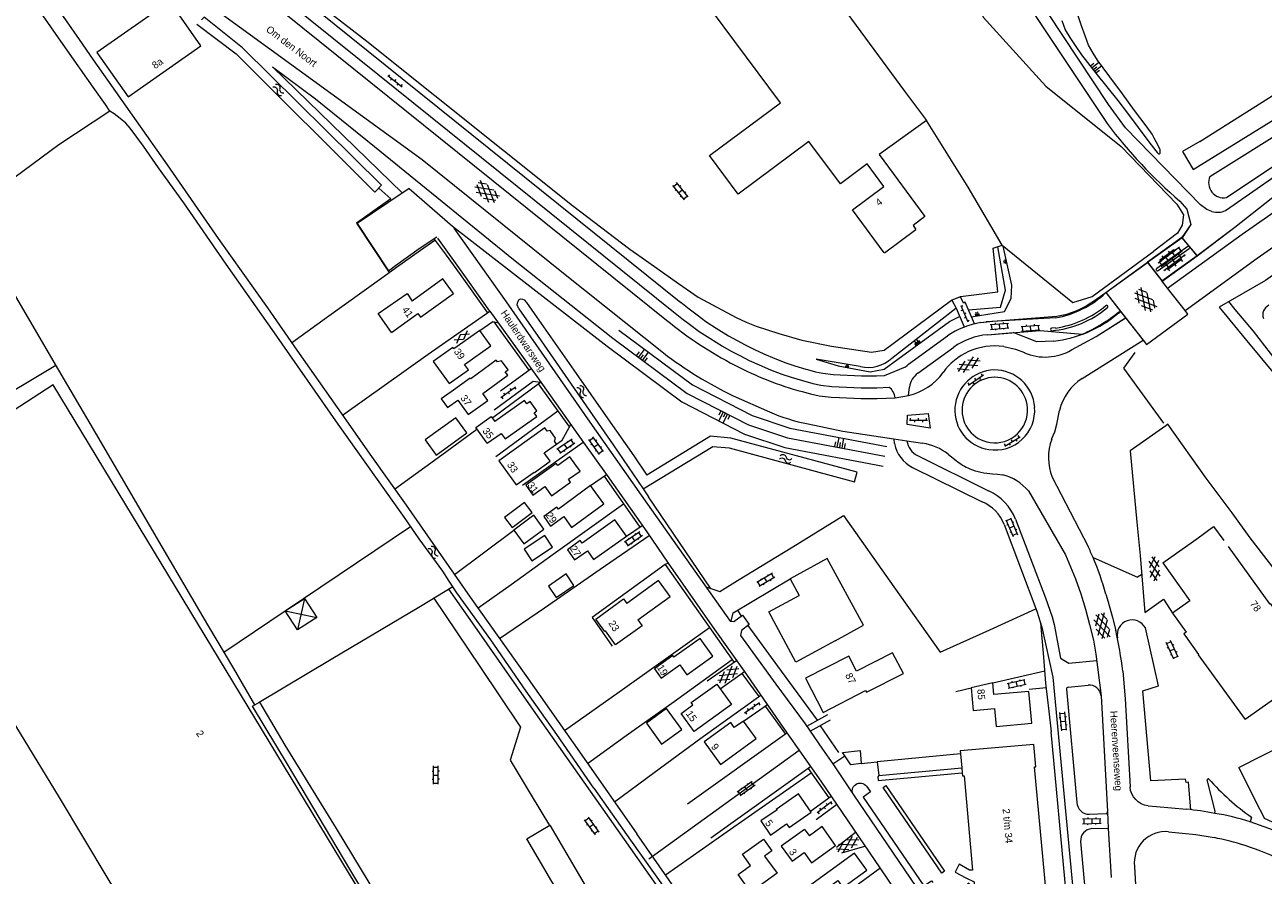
# Model space of a CAD drawing. Header units: metres. Extents: x 195864 to 198202, y 543264 to 544906.
# Tile 16 of 79: x 196049 to 196359, y 544026 to 544239. Entities that reach past the tile are written whole.
import ezdxf

# ---------------------------------------------------------------- set-up
doc = ezdxf.new("R2010")
doc.units = ezdxf.units.M
doc.header["$MEASUREMENT"] = 0
for name, color, linetype, lineweight in [('Level 11', 7, 'Continuous', 0), ('Level 12', 7, 'Continuous', 0), ('Level 19', 7, 'Continuous', 0), ('Level 20', 7, 'Continuous', 0), ('Level 25', 7, 'Continuous', 0), ('Level 26', 7, 'Continuous', 0), ('Level 28', 7, 'Continuous', 0), ('Level 29', 7, 'Continuous', 0), ('Level 32', 7, 'Continuous', 0), ('Level 34', 7, 'Continuous', 0), ('Level 41', 7, 'Continuous', 0), ('Level 43', 7, 'Continuous', 0), ('Level 44', 7, 'Continuous', 0), ('Level 55', 7, 'Continuous', 0)]:
    doc.layers.add(name, color=color, linetype=linetype, lineweight=lineweight)
doc.styles.add('Style-CHAR_FAST_FONT', font='CHAR_FAST_FONT.shx')

# ---------------------------------------------------------------- blocks, each defined once
blk = doc.blocks.new('GVTP6')
at = {"layer": 'Level 41', "color": 7, "linetype": 'Continuous', "lineweight": 0}
for p, q in [((0, -0.4), (2.6, 1.2)), ((0, 0.4), (2.6, -1.2)), ((1, -1.2), (5, 1.2)), ((1, 1.2), (5, -1.2)), ((3.4, 1.2), (6, -0.4)), ((3.4, -1.2), (6, 0.4))]:
    blk.add_line(p, q, dxfattribs=at)
blk = doc.blocks.new('OV2')
at = {"layer": 'Level 41', "color": 7, "linetype": 'Continuous', "lineweight": 0}
for p, q in [((0, 0.99), (0.3, 0.99)), ((0.3, -2.31), (0.3, 2.29)), ((0.3, 1.99), (1.5, 1.99)), ((1.5, -2.31), (1.5, 2.29)), ((1.8, 0.99), (1.5, 0.99)), ((0, -1.01), (0.3, -1.01)), ((0.3, -0.01), (1.5, -0.01)), ((0.3, -2.01), (1.5, -2.01)), ((1.8, -1.01), (1.5, -1.01))]:
    blk.add_line(p, q, dxfattribs=at)
blk = doc.blocks.new('OVTP6')
at = {"layer": 'Level 41', "color": 7, "linetype": 'Continuous', "lineweight": 0}
for p, q in [((0, 0), (4.5, 0)), ((0.25, 0), (0.25, 0.5)), ((1.25, 0), (1.25, -0.5)), ((2.25, 0), (2.25, 0.5)), ((4.25, 0), (4.25, 0.5)), ((3.25, 0), (3.25, -0.5))]:
    blk.add_line(p, q, dxfattribs=at)
blk = doc.blocks.new('GV2')
at = {"layer": 'Level 41', "color": 7, "linetype": 'Continuous', "lineweight": 0, "flags": 128}
for points in [[(1.2, -2), (0, 0), (1.2, 2)], [(0.2, -2), (1.4, 0), (0.2, 2)]]:
    blk.add_lwpolyline(points, dxfattribs=at)
blk = doc.blocks.new('GVTP4')
at = {"layer": 'Level 41', "color": 7, "linetype": 'Continuous', "lineweight": 0}
for p, q in [((0, 0.6), (1.8, 1.65)), ((0, -0.75), (4.2, 1.65)), ((0, 1.35), (5.1, -1.55)), ((0, 0), (2.7, -1.55)), ((1.1, -1.55), (6.2, 1.35)), ((2, 1.65), (6.2, -0.75)), ((3.5, -1.55), (6.2, 0)), ((4.4, 1.65), (6.2, 0.6))]:
    blk.add_line(p, q, dxfattribs=at)
blk = doc.blocks.new('WA_39')
at = {"layer": 'Level 43', "color": 7, "linetype": 'Continuous', "lineweight": 0, "extrusion": (0, 0, -1)}
for centre in [(-0.75, 0.05), (-0.75, -0.85)]:
    blk.add_arc(centre, 0.85, 28.0726, 151.9276, dxfattribs=at)
at = {"layer": 'Level 43', "color": 7, "linetype": 'Continuous', "lineweight": 0}
for centre in [(2.25, 0.85), (2.25, -0.05)]:
    blk.add_arc(centre, 0.85, 208.0724, 331.9274, dxfattribs=at)
blk = doc.blocks.new('OV2_2')
at = {"layer": 'Level 55', "color": 7, "linetype": 'Continuous', "lineweight": 0}
for p, q in [((0, 0.99), (0.3, 0.99)), ((0.3, -2.31), (0.3, 2.29)), ((0.3, 1.99), (1.5, 1.99)), ((1.5, -2.31), (1.5, 2.29)), ((1.8, 0.99), (1.5, 0.99)), ((0, -1.01), (0.3, -1.01)), ((0.3, -0.01), (1.5, -0.01)), ((0.3, -2.01), (1.5, -2.01)), ((1.8, -1.01), (1.5, -1.01))]:
    blk.add_line(p, q, dxfattribs=at)
blk = doc.blocks.new('TA')
at = {"layer": 'Level 43', "color": 7, "linetype": 'Continuous', "lineweight": 0}
for p, q in [((0, 0), (0, -0.5)), ((0.25, 0), (0.25, -1)), ((0.5, 0), (0.5, -0.5)), ((-0.5, 0), (-0.5, -0.5)), ((-0.25, 0), (-0.25, -1))]:
    blk.add_line(p, q, dxfattribs=at)
blk = doc.blocks.new('OVTP4_2')
at = {"layer": 'Level 55', "color": 7, "linetype": 'Continuous', "lineweight": 0}
for p, q in [((0, 1.2), (6.6, 1.2)), ((0.3, 1.2), (0.3, 0)), ((1.3, 1.5), (1.3, 1.2)), ((2.3, 1.2), (2.3, 0)), ((3.3, 1.5), (3.3, 1.2)), ((3.3, 0), (3.3, -1.2)), ((4.3, 1.2), (4.3, 0)), ((5.3, 1.5), (5.3, 1.2)), ((5.3, 0), (5.3, -1.2)), ((6.3, 1.2), (6.3, 0)), ((0, 0), (6.6, 0)), ((0, -1.2), (6.6, -1.2)), ((0.3, -1.2), (0.3, -1.5)), ((1.3, 0), (1.3, -1.2)), ((2.3, -1.2), (2.3, -1.5)), ((4.3, -1.2), (4.3, -1.5)), ((6.3, -1.2), (6.3, -1.5))]:
    blk.add_line(p, q, dxfattribs=at)
blk = doc.blocks.new('WA_55')
at = {"layer": 'Level 43', "color": 7, "linetype": 'Continuous', "lineweight": 0, "extrusion": (0, 0, -1)}
for centre in [(-0.75, 0.05), (-0.75, -0.85)]:
    blk.add_arc(centre, 0.85, 28.0724, 151.9274, dxfattribs=at)
at = {"layer": 'Level 43', "color": 7, "linetype": 'Continuous', "lineweight": 0}
for centre in [(2.25, 0.85), (2.25, -0.05)]:
    blk.add_arc(centre, 0.85, 208.0726, 331.9276, dxfattribs=at)
blk = doc.blocks.new('HM')
at = {"layer": 'Level 44', "color": 7, "linetype": 'Continuous', "lineweight": 0}
for p, q in [((0, 4), (4, 0)), ((0, 0), (4, 4)), ((0, 0), (0, 4)), ((0, 4), (4, 4)), ((4, 4), (4, 0)), ((4, 0), (0, 0))]:
    blk.add_line(p, q, dxfattribs=at)
blk = doc.blocks.new('WA_72')
at = {"layer": 'Level 43', "color": 7, "linetype": 'Continuous', "lineweight": 0, "extrusion": (0, 0, -1)}
for centre in [(-0.75, 0.05), (-0.75, -0.85)]:
    blk.add_arc(centre, 0.85, 28.0725, 151.9275, dxfattribs=at)
at = {"layer": 'Level 43', "color": 7, "linetype": 'Continuous', "lineweight": 0}
for centre in [(2.25, 0.85), (2.25, -0.05)]:
    blk.add_arc(centre, 0.85, 208.0725, 331.9275, dxfattribs=at)
blk = doc.blocks.new('WA_21')
at = {"layer": 'Level 43', "color": 7, "linetype": 'Continuous', "lineweight": 0, "extrusion": (0, 0, -1)}
for centre in [(-0.75, 0.05), (-0.75, -0.85)]:
    blk.add_arc(centre, 0.85, 28.0724, 151.9275, dxfattribs=at)
at = {"layer": 'Level 43', "color": 7, "linetype": 'Continuous', "lineweight": 0}
for centre in [(2.25, 0.85), (2.25, -0.05)]:
    blk.add_arc(centre, 0.85, 208.0725, 331.9275, dxfattribs=at)
blk = doc.blocks.new('OVTP6_1')
at = {"layer": 'Level 41', "color": 7, "linetype": 'Continuous', "lineweight": 0}
for p, q in [((0, 0), (4.5, 0)), ((0.25, 0), (0.25, 0.5)), ((1.25, 0), (1.25, -0.5)), ((2.25, 0), (2.25, 0.5)), ((3.25, 0), (3.25, -0.5)), ((4.25, 0), (4.25, 0.5))]:
    blk.add_line(p, q, dxfattribs=at)
blk = doc.blocks.new('OV2_1')
at = {"layer": 'Level 41', "color": 7, "linetype": 'Continuous', "lineweight": 0}
for p, q in [((0, 0.99), (0.3, 0.99)), ((0.3, -2.31), (0.3, 2.29)), ((0.3, 1.99), (1.5, 1.99)), ((1.5, -2.31), (1.5, 2.29)), ((1.8, 0.99), (1.5, 0.99)), ((0, -1.01), (0.3, -1.01)), ((0.3, -0.01), (1.5, -0.01)), ((0.3, -2.01), (1.5, -2.01)), ((1.8, -1.01), (1.5, -1.01))]:
    blk.add_line(p, q, dxfattribs=at)

msp = doc.modelspace()

# ---------------------------------------------------------------- linework, layer by layer
at = {"layer": 'Level 11', "color": 7, "linetype": 'Continuous', "lineweight": 13}
for p, q in [((196264.1, 544181.83), (196271.98, 544187.65)), ((196140.73, 544161.86), (196144.67, 544164.72)), ((196333.79, 544104.26), (196341.47, 544109.71)), ((196341.47, 544109.71), (196342.31, 544110.32)), ((196202.42, 544090.05), (196210.47, 544095.85)), ((196251.74, 544084.74), (196258.89, 544088.69)), ((196342.63, 544081.25), (196354.37, 544065.06)), ((196283.14, 544056.5), (196283.44, 544052.97)), ((196283.44, 544052.97), (196283.55, 544051.71)), ((196244.1, 544037.59), (196238.28, 544033.43)), ((196244.1, 544037.59), (196245.33, 544036.01)), ((196248.51, 544038.28), (196245.33, 544036.01)), ((196251.89, 544033.55), (196248.51, 544038.28)), ((196238.28, 544033.43), (196241.01, 544029.61)), ((196245.86, 544029.24), (196251.89, 544033.55)), ((196241.01, 544029.61), (196244.03, 544031.81)), ((196244.03, 544031.81), (196245.86, 544029.24))]:
    msp.add_line(p, q, dxfattribs=at)
at = {"layer": 'Level 11', "color": 7, "linetype": 'Continuous', "lineweight": 13, "flags": 128}
for points in [[(196264.04, 544181.85), (196256.1, 544192.56), (196263.96, 544198.39), (196259.77, 544204.05), (196253.08, 544199.09), (196245.21, 544209.7), (196227.45, 544196.53), (196220.28, 544206.21), (196238.05, 544219.38), (196218.16, 544246.23), (196207.02, 544261.27), (196192.74, 544280.54), (196172.33, 544265.41), (196149.17, 544248.25), (196135.02, 544267.34), (196111.48, 544299.11), (196091.28, 544326.37), (196068.48, 544357.43), (196059.66, 544369.34), (196073.59, 544379.6), (196069.25, 544385.5), (196071.59, 544387.23), (196052.85, 544412.64), (196037.72, 544433.27)], [(196112.11, 544435.58), (196127.36, 544414.84), (196149.6, 544384.72), (196172.21, 544353.85), (196193.8, 544324.83), (196221.67, 544286.82), (196246.08, 544253.64), (196269.12, 544222.29), (196274.63, 544214.96), (196262.8, 544206.43), (196274.24, 544190.91), (196271.3, 544188.65), (196271.98, 544187.65)], [(196092.98, 544233.64), (196085.22, 544244.7), (196067.01, 544231.97), (196074.83, 544220.83), (196092.98, 544233.64)], [(196156.21, 544171.67), (196153.58, 544175.29), (196145.94, 544169.74)], [(196140.73, 544161.86), (196137.41, 544166.63), (196144.61, 544171.64), (196145.94, 544169.74)], [(196144.67, 544164.72), (196147.3, 544166.63), (196147.99, 544165.69), (196156.21, 544171.67)], [(196165.58, 544158.58), (196162.83, 544162.42), (196156.36, 544157.78)], [(196156.36, 544157.78), (196156.11, 544158.14), (196151.19, 544154.64), (196155.13, 544149.1), (196159.97, 544152.54), (196159.01, 544153.9), (196165.58, 544158.58)], [(196163.57, 544146.63), (196169.83, 544151.18), (196169.19, 544152.06), (196169.9, 544152.57), (196168.27, 544154.81), (196167.22, 544154.55), (196166.93, 544154.94), (196160.56, 544150.3), (196160.41, 544150.51), (196155.67, 544147.07)], [(196146.22, 544000), (196056.04, 544148.79), (196046.08, 544142.3)], [(196155.67, 544147.07), (196153.2, 544145.27), (196154.76, 544143.14), (196157.3, 544144.99), (196159.94, 544141.36), (196164.82, 544144.91), (196163.57, 544146.63)], [(196164.7, 544134.19), (196168.18, 544136.67), (196169.17, 544135.28), (196177.07, 544140.92), (196176.44, 544141.8), (196177.11, 544142.28)], [(196177.11, 544142.28), (196175.43, 544144.64), (196174.63, 544144.08), (196174.05, 544144.89), (196166.63, 544139.59)], [(196164.7, 544134.19), (196161.87, 544138.16), (196165.7, 544140.89), (196166.63, 544139.59)], [(196182.03, 544133.98), (196181.53, 544134.68), (196181.81, 544135.44), (196180.45, 544137.34), (196179.65, 544137.2), (196179.07, 544138.02), (196167.61, 544129.82), (196171.96, 544123.75), (196176.42, 544126.94), (196176.49, 544126.85), (196180.45, 544129.68), (196178.95, 544131.78), (196182.03, 544133.98)], [(196187.91, 544127.24), (196185.33, 544130.83), (196182.32, 544128.66), (196181.97, 544129.15), (196174.35, 544123.67), (196176.12, 544121.2), (196179.09, 544123.33), (196180.76, 544121), (196185.54, 544124.43), (196185.01, 544125.17), (196187.91, 544127.24)], [(196193.89, 544119), (196190.57, 544123.58), (196182.5, 544117.74), (196182.14, 544118.24), (196178.82, 544115.84), (196180.54, 544113.46), (196183.82, 544115.84), (196185.78, 544113.13), (196193.89, 544119)], [(196199.53, 544110.91), (196196.6, 544115.04), (196188.43, 544109.23), (196187.98, 544109.86), (196184.74, 544107.56), (196186.56, 544105), (196189.76, 544107.27), (196191.32, 544105.08), (196199.53, 544110.91)], [(196342.31, 544110.32), (196346.47, 544113.34), (196349.02, 544109.84)], [(196019.15, 544108.98), (196029.6, 544091.75), (196043.41, 544068.86), (196057.59, 544045.61), (196069.73, 544025.27), (196084.99, 544000.09), (196085.04, 544000)], [(196350.11, 544108.34), (196360.51, 544094.05), (196360.61, 544094.12), (196372.45, 544077.84), (196354.37, 544065.06)], [(196258.89, 544088.69), (196249.74, 544105.36), (196240.48, 544100.24), (196242.72, 544096.11)], [(196333.79, 544104.26), (196340.55, 544094.8), (196336.16, 544091.66), (196339.6, 544086.9), (196339.02, 544086.48), (196342.71, 544081.31), (196342.63, 544081.25)], [(196210.47, 544095.85), (196207.58, 544099.86), (196199.63, 544094.12)], [(196251.74, 544084.74), (196241.96, 544079.45), (196235.16, 544092.02), (196242.72, 544096.11)], [(196202.42, 544090.05), (196203.5, 544088.55), (196196.83, 544083.73), (196194.28, 544087.26), (196194.12, 544087.14), (196191.89, 544090.21), (196198.83, 544095.24), (196199.63, 544094.12)], [(196221.11, 544080.9), (196217.95, 544085.32), (196211.42, 544080.66), (196211.13, 544081.07), (196206.53, 544077.78), (196208.2, 544075.45), (196212.86, 544078.78), (196214.65, 544076.28), (196221.11, 544080.9)], [(196268.83, 544076.62), (196266.08, 544081.78), (196257.11, 544077.21), (196255.17, 544080.96), (196244.33, 544075.43), (196248.75, 544066.83), (196259.4, 544072.31), (196259.62, 544071.89), (196268.83, 544076.62)], [(196225.8, 544068.83), (196216.46, 544062.08), (196213.19, 544066.6), (196216.14, 544068.73), (196215.73, 544069.31), (196222.12, 544073.92), (196225.8, 544068.83)], [(196300.98, 544064.15), (196300.26, 544072.11), (196291.51, 544071.34), (196291.22, 544074.24), (196285.77, 544072.97), (196286.27, 544067.36), (196291.64, 544067.84), (196292.04, 544063.34), (196300.98, 544064.15)], [(196352.83, 544053.12), (196381.58, 544067.68), (196392.37, 544045.83), (196370.66, 544035.08), (196359.25, 544040.28)], [(196231.97, 544060.31), (196228.79, 544064.71), (196226.53, 544063.08), (196225.65, 544064.3), (196218.98, 544059.48), (196223.03, 544053.86), (196231.97, 544060.31)], [(196304.59, 544021.82), (196301.67, 544053.22), (196301.99, 544053.25), (196301.5, 544058.82), (196283.07, 544057.21), (196283.14, 544056.5)], [(196352.83, 544053.12), (196356.8, 544045.03), (196359.25, 544040.28)], [(196283.55, 544051.71), (196283.62, 544050.97), (196284.05, 544051.01), (196286.11, 544027.43), (196285.36, 544027.36), (196282.77, 544028.89), (196281.76, 544026.89), (196284.48, 544025.47), (196284.5, 544025.52), (196286.53, 544024.46), (196286.75, 544022.2), (196286.59, 544022.17), (196285.25, 544024.17), (196284.86, 544023.91)], [(196245.77, 544041.91), (196242.59, 544046.5), (196236.96, 544042.61), (196237.21, 544042.53), (196233.13, 544039.71), (196235.57, 544036.19), (196239.62, 544038.99), (196240.24, 544038.09), (196245.77, 544041.91)], [(196259.7, 544027.42), (196256.62, 544031.68), (196244.43, 544022.85), (196246.97, 544019.34), (196249.39, 544021.09), (196248.66, 544022.1), (196252.42, 544024.82), (196253.69, 544023.07), (196259.7, 544027.42)]]:
    msp.add_lwpolyline(points, dxfattribs=at)
at = {"layer": 'Level 12', "color": 7, "linetype": 'Continuous', "lineweight": 13, "flags": 128}
for points in [[(196159.57, 544136.79), (196156.85, 544140.56), (196149.17, 544135.02), (196151.89, 544131.25), (196159.57, 544136.79)], [(196175.92, 544116.86), (196174.02, 544119.37), (196169.05, 544115.59), (196170.95, 544113.09), (196175.92, 544116.86)], [(196178.88, 544112.73), (196176.35, 544116.16), (196171.32, 544112.43), (196173.85, 544109.01), (196178.88, 544112.73)], [(196181.03, 544108.2), (196179.1, 544111.09), (196173.96, 544107.66), (196175.89, 544104.77), (196181.03, 544108.2)], [(196186.4, 544098.63), (196184.46, 544101.49), (196179.98, 544098.46), (196181.93, 544095.59), (196186.4, 544098.63)], [(196213.38, 544062.61), (196209.59, 544067.82), (196204.52, 544064.14), (196208.31, 544058.93), (196213.38, 544062.61)], [(196189.43, 544023.11), (196183.68, 544019.75), (196174.63, 544035.26), (196180.38, 544038.62), (196189.43, 544023.11)], [(196237.22, 544026.61), (196230.65, 544021.9), (196227.48, 544026.33), (196230.61, 544028.57), (196228.61, 544031.36), (196233.84, 544035.11), (196235.91, 544032.22), (196234.12, 544030.93), (196237.22, 544026.61)]]:
    msp.add_lwpolyline(points, dxfattribs=at)
at = {"layer": 'Level 19', "color": 7, "linetype": 'Continuous', "lineweight": 0, "flags": 128}
for points in [[(196391.68, 544240.25), (196343.07, 544209.61), (196343.03, 544209.68), (196338.71, 544207.17), (196341.33, 544202.66), (196396.17, 544236.51), (196452.35, 544271.39)], [(196056.03, 544244.5), (196062.54, 544235.18), (196066.07, 544230.13), (196074.22, 544218.52), (196084.56, 544203.87), (196097.38, 544185.44), (196109.67, 544168.08), (196117.02, 544157.45), (196127.12, 544143.16), (196135.74, 544130.87), (196144.37, 544118.68), (196160.44, 544095.72), (196174.37, 544076.09), (196188.37, 544056.13), (196202.12, 544036.48)], [(196191.4, 544047.91), (196182.1, 544061.32), (196174.47, 544072.19), (196165.57, 544084.98), (196157.06, 544096.81), (196155.2, 544099.67), (196153.55, 544102.17), (196147.66, 544110.28), (196143.98, 544115.58), (196127.38, 544139), (196111.46, 544161.8), (196099.31, 544179.02), (196088.75, 544194.29), (196082.44, 544203.11), (196078.65, 544208.54), (196075.33, 544213.02), (196074.21, 544214.26), (196072.83, 544215.43), (196071.28, 544216.57), (196070.24, 544217.23), (196069.12, 544218.93), (196066.08, 544223.23), (196059.18, 544233.08), (196051.81, 544243.59)], [(196092.03, 544239.04), (196101.88, 544231.57), (196136.59, 544197.04), (196138.25, 544198.73), (196103.47, 544233.08), (196093.85, 544240.77), (196093.14, 544240.11)], [(196432.75, 544225.9), (196393.08, 544198.92), (196359.46, 544174.9), (196347.84, 544168.27), (196354.35, 544160.3)], [(196172.63, 544167.8), (196172.19, 544168.83), (196172.33, 544169.53), (196172.71, 544170.11), (196173.11, 544170.29), (196173.51, 544170.25), (196173.97, 544170.03), (196174.55, 544169.39), (196176.43, 544166.61), (196186.35, 544152.44), (196194.86, 544140.31), (196201.34, 544131.06), (196204.61, 544126.22)], [(196172.63, 544167.8), (196177.42, 544160.89), (196196.23, 544133.78), (196203.72, 544122.75)], [(196350.24, 544169.64), (196351.77, 544167.63), (196356.34, 544162.26), (196362.07, 544154.88)], [(196203.72, 544122.75), (196221.14, 544133.4), (196225.23, 544133.02), (196256.62, 544124.57), (196257.27, 544126.99), (196225.67, 544135.48), (196220.54, 544135.96), (196204.61, 544126.22)], [(196191.4, 544047.91), (196200.56, 544034.94), (196212.02, 544018.75), (196218.91, 544008.72), (196223.9, 544001.57), (196224.12, 544001.27), (196224.4, 544000.93), (196224.62, 544000.67), (196224.96, 544000.67), (196225.38, 544000.83), (196225.78, 544001.13), (196226, 544001.35), (196226.16, 544001.63), (196226.1, 544001.97), (196225.84, 544002.41), (196225.18, 544003.43), (196215.84, 544016.88), (196202.12, 544036.48)]]:
    msp.add_lwpolyline(points, dxfattribs=at)
at = {"layer": 'Level 19', "color": 7, "linetype": 'Continuous', "lineweight": 0}
msp.add_arc((196361.53, 544166.25), 2.75, 116.7664, 198.7529, dxfattribs=at)
at = {"layer": 'Level 20', "color": 7, "linetype": 'Continuous', "lineweight": 0, "flags": 128}
msp.add_lwpolyline([(196354.35, 544160.3), (196365.82, 544146.55), (196382.83, 544125.77), (196391.84, 544114.94), (196396.25, 544109.22), (196401.38, 544102.75), (196404.2, 544099.49), (196408.61, 544094.82), (196412.57, 544090.04), (196416.54, 544085.27), (196417.94, 544083.33), (196422.01, 544077.85), (196426.3, 544071.66), (196430.26, 544066.66), (196438.06, 544057.15), (196448.07, 544044.04), (196457.25, 544032.03), (196465.92, 544021.18), (196469.61, 544016.25), (196471.89, 544012.81), (196476.64, 544005.81), (196480.11, 544000)], dxfattribs=at)
at = {"layer": 'Level 25', "color": 7, "linetype": 'Continuous', "lineweight": 0}
for p, q in [((196283.14, 544056.5), (196262.3, 544054.5)), ((196258.31, 544054.11), (196262.3, 544054.5)), ((196262.3, 544054.5), (196262.67, 544051.05)), ((196262.67, 544051.05), (196283.44, 544052.97))]:
    msp.add_line(p, q, dxfattribs=at)
at = {"layer": 'Level 25', "color": 7, "linetype": 'Continuous', "lineweight": 0, "flags": 128}
for points in [[(196254.17, 544055.98), (196253.57, 544056.86), (196258.05, 544057.31), (196258.31, 544054.11)], [(196258.31, 544054.11), (196258.31, 544054.04), (196255.67, 544053.77), (196254.17, 544055.98)]]:
    msp.add_lwpolyline(points, dxfattribs=at)
at = {"layer": 'Level 26', "color": 7, "linetype": 'Continuous', "lineweight": 0}
for p, q in [((196203.72, 544122.75), (196205.07, 544120.75)), ((196220.58, 544097.9), (196205.07, 544120.75)), ((196205.17, 544030.22), (196242.73, 544057.43))]:
    msp.add_line(p, q, dxfattribs=at)
at = {"layer": 'Level 26', "color": 7, "linetype": 'Continuous', "lineweight": 0, "flags": 128}
for points in [[(196000, 544342.16), (196015.18, 544329.95), (196015.14, 544330), (196103.8, 544258.63), (196134.57, 544234.81), (196186.01, 544193.65), (196200.38, 544182.73), (196205.1, 544179.4)], [(196285.81, 544252.1), (196288.78, 544240.77), (196304.45, 544223.51), (196323.33, 544208.39), (196337.27, 544194.02), (196338.94, 544191.3), (196338.65, 544188.76), (196337.41, 544186.71), (196331.5, 544182.28)], [(196110.96, 544228.38), (196121.72, 544220.32), (196136.51, 544208.45), (196171.29, 544180.15), (196196.16, 544160.51)], [(196291.3, 544183.01), (196293.54, 544183.77), (196285.03, 544198.26), (196274.63, 544214.96)], [(196205.1, 544179.4), (196212.59, 544174.16), (196217.52, 544170.77), (196227.01, 544165.64), (196229.46, 544164.49), (196231.96, 544163.5), (196237.63, 544161.62), (196243.46, 544159.96), (196250.85, 544158.51), (196260.89, 544156.94), (196264.04, 544157.48), (196280.89, 544169.98), (196283.1, 544170.91), (196292.45, 544172.08), (196291.3, 544183.01)], [(196285.11, 544167.59), (196293.15, 544168.25), (196294.4, 544172.51), (196292.46, 544183.35)], [(196293.57, 544183.71), (196311.27, 544169.41), (196316.06, 544170.89)], [(196334.03, 544139.21), (196324.02, 544152.96), (196326.88, 544156.93)]]:
    msp.add_lwpolyline(points, dxfattribs=at)
at = {"layer": 'Level 28', "color": 7, "linetype": 'Continuous', "lineweight": 0}
for p, q in [((196345.55, 544200.9), (196417.05, 544245.87)), ((196349.68, 544195.63), (196418.37, 544241.88)), ((196110.96, 544228.38), (196143.45, 544196.76)), ((196155.99, 544188.52), (196194.67, 544158.51)), ((196265.95, 544155.5), (196282, 544167.98)), ((196128.5, 544141.2), (196149.94, 544156.46)), ((196166.07, 544140.61), (196178.05, 544149.5)), ((196166.88, 544130.9), (196182.33, 544142.26)), ((196156.49, 544101.37), (196171.32, 544112.43)), ((196227.32, 544092.41), (196228.24, 544090.95)), ((196281.93, 544072.05), (196285.77, 544072.97)), ((196247.98, 544063.53), (196252.6, 544056.81))]:
    msp.add_line(p, q, dxfattribs=at)
at = {"layer": 'Level 28', "color": 7, "linetype": 'Continuous', "lineweight": 0, "flags": 128}
for points in [[(196333.12, 544207.61), (196332.6, 544208.67), (196331.64, 544210.47), (196331.08, 544211.51), (196329.61, 544213.57), (196326.71, 544217.4), (196323.64, 544221.6), (196320.54, 544225.88), (196317.39, 544229.99), (196316.37, 544231.75), (196315.17, 544233.81), (196314.3, 544236.13), (196313.38, 544238.57), (196312.62, 544241.13)], [(196308.48, 544239.92), (196309.36, 544237.64), (196310.53, 544235.71), (196311.85, 544233.69), (196313.45, 544231.37), (196317.04, 544226.79), (196322.47, 544219.94), (196324.89, 544216.74), (196330.3, 544209.59), (196332.06, 544207.35), (196332.38, 544206.95), (196332.72, 544206.57), (196332.94, 544206.61)], [(196000, 544208.86), (196015.35, 544224.23), (196022.69, 544211.64), (196033.83, 544192.51), (196048.02, 544168.51), (196056.58, 544153.88), (196067.45, 544135.29), (196081.22, 544111.73), (196094.71, 544088.78), (196101.2, 544077.83), (196106.48, 544068.75)], [(196070.24, 544217.23), (196057.51, 544208.82), (196041.99, 544197.38), (196037.51, 544193.93), (196036.25, 544192.99), (196035.59, 544192.17), (196035.27, 544191.21), (196035.44, 544189.77)], [(196332.94, 544206.61), (196333.08, 544206.79), (196333.12, 544207.07), (196333.12, 544207.61)], [(196137.53, 544197.99), (196140.55, 544195.29), (196131.98, 544189.22), (196140.14, 544176.88)], [(196115.73, 544159.32), (196124.47, 544165.63), (196138.9, 544175.99), (196141.96, 544178.21), (196147.97, 544182.52), (196151.6, 544184.96)], [(196285.83, 544165.81), (196294.14, 544167.12), (196295.8, 544170.44), (196295.95, 544173.75), (196293.81, 544183.47)], [(196258.06, 544153.37), (196246.98, 544155.21), (196252.52, 544153.56), (196260.5, 544152.04), (196263.99, 544152.76), (196267.47, 544155.23), (196280.39, 544164.65), (196282.91, 544165.92)], [(196196.16, 544160.51), (196214.73, 544146.65), (196230.04, 544138.78), (196239.82, 544135.55), (196264.21, 544130.95)], [(196197.65, 544162.51), (196216.06, 544148.78), (196231.01, 544141.09), (196240.44, 544137.98), (196264.67, 544133.41)], [(196194.67, 544158.51), (196213.4, 544144.52), (196229.07, 544136.47), (196239.2, 544133.12), (196263.75, 544128.49)], [(196141.51, 544122.72), (196153.33, 544131.29), (196162.12, 544137.71)], [(196162.39, 544092.98), (196170.66, 544098.89), (196181.19, 544106.44), (196198.82, 544119)], [(196098.78, 544081.91), (196114.12, 544092.28), (196145.51, 544113.38)], [(196167.78, 544085.38), (196178.99, 544093.06), (196192.99, 544102.71)], [(196209.21, 544103.83), (196190.91, 544090.57), (196195.94, 544083.46)], [(196184.05, 544062.3), (196199.15, 544073.02), (196220.29, 544088.13)], [(196229.92, 544088.58), (196237.32, 544078.4), (196247.26, 544064.88)], [(196189.78, 544054.11), (196199.43, 544061.06), (196211.44, 544069.59), (196225.97, 544080.07)], [(196196.52, 544044.49), (196206.44, 544051.81), (196218.17, 544060.4)], [(196209.3, 544026.22), (196224.76, 544037.03), (196245.8, 544051.77)], [(196225.86, 544001.21), (196230.6, 544004.47), (196243.81, 544013.91), (196262.97, 544027.92)]]:
    msp.add_lwpolyline(points, dxfattribs=at)
at = {"layer": 'Level 28', "color": 7, "linetype": 'Continuous', "lineweight": 0}
for centre, radius, start, end in [((196349.03, 544199.37), 3.8, 156.2835, 279.8867), ((196260.03, 544161.77), 8.62, 256.8256, 313.3895)]:
    msp.add_arc(centre, radius, start, end, dxfattribs=at)
at = {"layer": 'Level 29', "color": 7, "linetype": 'Continuous', "lineweight": 0}
for p, q in [((196145.17, 544197.91), (196139.77, 544194.3)), ((196145.17, 544197.91), (196155.99, 544188.52)), ((196151.4, 544185.22), (196154.45, 544181.28)), ((196316.06, 544170.89), (196331.5, 544182.28)), ((196340, 544183.42), (196332.23, 544177.88)), ((196332.59, 544177.41), (196340.34, 544182.92)), ((196319.48, 544171.86), (196329.94, 544179.43)), ((196329.94, 544179.43), (196333.52, 544174.84)), ((196333.52, 544174.84), (196342.35, 544181.18)), ((196184.22, 544176.44), (196208.8, 544156.78)), ((196166.31, 544164.58), (196175.09, 544152.44)), ((196288.24, 544164.38), (196289.59, 544164.54)), ((196306.91, 544165.56), (196289.53, 544164.54)), ((196289.88, 544161.33), (196296.35, 544161.88)), ((196306.95, 544163.02), (196305.95, 544162.96)), ((196272.45, 544151.69), (196281.47, 544158.22)), ((196313.56, 544150.41), (196328.83, 544159.95)), ((196168.01, 544147.32), (196175.67, 544152.85)), ((196177.43, 544149.05), (196185.25, 544138.22)), ((196270.09, 544146.11), (196270.39, 544148.26)), ((196226.22, 544146.09), (196235.35, 544142.02)), ((196173.54, 544123.69), (196188.72, 544134.48)), ((196272.36, 544131.09), (196290.16, 544122.31)), ((196190.57, 544123.58), (196194.53, 544126.37)), ((196271.16, 544128.16), (196288.55, 544119.57)), ((196193.94, 544125.96), (196202.89, 544113.21)), ((196306.1, 544125.7), (196315.08, 544108.33)), ((196192.99, 544102.71), (196205.25, 544111.12)), ((196199.53, 544110.91), (196203.5, 544113.62)), ((196316.31, 544105.62), (196316.31, 544105.62)), ((196316.31, 544105.62), (196327.42, 544100.66)), ((196328.46, 544101.26), (196327.42, 544100.66)), ((196319.49, 544096.45), (196320.05, 544094.5)), ((196303.51, 544088.18), (196306.25, 544075.66)), ((196306.61, 544088.83), (196308.2, 544080.41)), ((196219.75, 544074.72), (196227.11, 544079.84)), ((196308.2, 544080.42), (196310.27, 544079.14)), ((196310.26, 544079.14), (196317.2, 544079.87)), ((196222.98, 544072.73), (196229.07, 544077.08)), ((196291.22, 544074.24), (196304.2, 544077.23)), ((196323.73, 544077.2), (196324.33, 544070.27)), ((196228.43, 544076.62), (196232.63, 544070.85)), ((196306.25, 544075.66), (196311.59, 544018.98)), ((196310.04, 544073.18), (196315.05, 544073.71)), ((196218.17, 544060.4), (196233.14, 544071.21)), ((196300.31, 544072.67), (196304.57, 544073.05)), ((196309.66, 544072.7), (196312.27, 544044.3)), ((196318.33, 544070.99), (196319.92, 544042.06)), ((196228.79, 544064.71), (196234.8, 544068.82)), ((196234.25, 544068.44), (196239.31, 544061.45)), ((196324.33, 544070.27), (196325.58, 544048.23)), ((196244.65, 544063.45), (196249.9, 544066.32)), ((196245.52, 544062.16), (196250.58, 544064.98)), ((196214.85, 544043.98), (196239.71, 544061.74)), ((196309.61, 544021.65), (196305.85, 544061.96)), ((196248.57, 544057.64), (196251.18, 544053.97)), ((196251.18, 544053.97), (196254.17, 544055.98)), ((196220.68, 544035.48), (196245.63, 544053.3)), ((196245.04, 544052.87), (196250.18, 544045.48)), ((196251.18, 544053.97), (196256.36, 544046.2)), ((196245.6, 544042.14), (196250.74, 544045.89)), ((196256.36, 544046.2), (196273.39, 544021.22)), ((196247.01, 544040.07), (196252.13, 544043.85)), ((196330.12, 544043.53), (196332.21, 544043.34)), ((196332.21, 544043.34), (196339.69, 544042.66)), ((196315.39, 544041.38), (196319.55, 544041.54)), ((196319.92, 544041.89), (196320.1, 544037.91)), ((196356, 544040.62), (196355.62, 544039.46)), ((196252.1, 544033.14), (196256.83, 544036.94)), ((196253.45, 544031.76), (196259.23, 544033.41)), ((196313.18, 544034.58), (196314.45, 544021)), ((196326.7, 544028.35), (196327.32, 544017.28))]:
    msp.add_line(p, q, dxfattribs=at)
at = {"layer": 'Level 29', "color": 7, "linetype": 'Continuous', "lineweight": 0, "flags": 128}
for points in [[(196062.69, 544290.39), (196066.39, 544287.41), (196139.16, 544228.89), (196213.16, 544169.44)], [(196063.59, 544285.82), (196064.51, 544285.07), (196137.28, 544226.55), (196211.28, 544167.1)], [(196062.82, 544282.97), (196135.59, 544224.45), (196209.59, 544165)], [(196346.06, 544192.17), (196344.76, 544192.63), (196343.23, 544193.85), (196324.43, 544213.07), (196320.17, 544218.93), (196305, 544241.85), (196301.16, 544248.89), (196298.52, 544256.59), (196300.7, 544256.76), (196299.79, 544270.2), (196298.55, 544283.07)], [(196349.46, 544192.4), (196351.64, 544193.95), (196396.89, 544225.47), (196420.65, 544241.77), (196423.35, 544242.86), (196437.4, 544252.77), (196463.35, 544273.66)], [(196334.97, 544172.98), (196353.65, 544186.49), (196370.75, 544198.41), (196401.7, 544219.61), (196453.96, 544255.5), (196464.2, 544264.05), (196463.05, 544265.09)], [(196342.35, 544181.18), (196351.78, 544188.25), (196369.98, 544202.62), (196399.04, 544222.49), (196438.51, 544249.65), (196457.39, 544264.84)], [(196072.83, 544261.34), (196088.82, 544248.65), (196094.76, 544244.12), (196148.41, 544205.2), (196184.22, 544176.44)], [(196296.08, 544254.34), (196296.44, 544252.2), (196297.93, 544247.91), (196302.18, 544240.71), (196319.81, 544214.16)], [(196339.37, 544167.38), (196357.41, 544180.52), (196370.95, 544190.03), (196405.54, 544213.72)], [(196338, 544194.76), (196339.79, 544192.71), (196340.76, 544188.93), (196338.63, 544185.61)], [(196139.77, 544194.3), (196132.12, 544189.19), (196139.94, 544177.36)], [(196139.94, 544177.36), (196141.73, 544178.65), (196147.68, 544182.93), (196152.05, 544185.86)], [(196149.94, 544156.46), (196165.36, 544167.26), (196158.84, 544176.39), (196152.34, 544185.46)], [(196156.34, 544188.03), (196169.39, 544169.56), (196190.39, 544139.49), (196204.79, 544118.93), (196225.49, 544089.69), (196226.43, 544089.59), (196228.59, 544091.21), (196230.27, 544088.84), (196228.33, 544087.35), (196228.07, 544086.07), (196236.89, 544073.96), (196244.26, 544064.03), (196248.57, 544057.64)], [(196342.35, 544181.18), (196338.63, 544185.61), (196329.94, 544179.43)], [(196154.45, 544181.28), (196157.92, 544176.41), (196164.75, 544166.83)], [(196319.48, 544171.86), (196323.23, 544167.09), (196324.43, 544165.55), (196328.83, 544159.95), (196329.67, 544158.88), (196340.05, 544166.51), (196339.37, 544167.38), (196334.97, 544172.98), (196333.52, 544174.84)], [(196286.6, 544164.06), (196284.27, 544169.45), (196283.88, 544169.25), (196283.11, 544170.82), (196280.98, 544169.96), (196282.01, 544167.98), (196284.08, 544163.28)], [(196165.36, 544167.26), (196177.09, 544150.85), (196188.77, 544134.41), (196194.74, 544126.09), (196204.6, 544112.06), (196210.01, 544104.23), (196209.21, 544103.83), (196226.45, 544079.38)], [(196211.28, 544167.1), (196213.39, 544165.41), (196215.32, 544163.95), (196217.74, 544162.17), (196220.39, 544160.47), (196223.57, 544158.5), (196225.76, 544157.24), (196227.89, 544156.14), (196230.27, 544154.91), (196232.73, 544153.79), (196235.56, 544152.59), (196238.39, 544151.51), (196240.76, 544150.7), (196243.61, 544149.87), (196246.18, 544149.16), (196248.18, 544148.75), (196250.97, 544148.4), (196258.27, 544148.07), (196262.18, 544148.07), (196265.26, 544148.21)], [(196213.16, 544169.45), (196215.23, 544167.78), (196217.21, 544166.29), (196219.43, 544164.65), (196222.02, 544162.98), (196225.1, 544161.09), (196227.21, 544159.87), (196229.27, 544158.8), (196231.57, 544157.61), (196233.95, 544156.53), (196236.65, 544155.39), (196239.46, 544154.32), (196241.67, 544153.56), (196244.41, 544152.76), (196244.88, 544152.63), (196246.87, 544152.08), (196248.67, 544151.72), (196251.24, 544151.39), (196258.32, 544151.07), (196262.13, 544151.07), (196264.12, 544151.16), (196269.37, 544153.32)], [(196323.23, 544167.09), (196322.64, 544166.62), (196322.56, 544166.71)], [(196162.83, 544162.42), (196166.13, 544164.62), (196167.52, 544164.33)], [(196310.94, 544157.55), (196317.12, 544160.87), (196324.43, 544165.55)], [(196269.37, 544153.32), (196269.75, 544153.67), (196270.14, 544154), (196279.86, 544161.07)], [(196306.42, 544159.76), (196302.28, 544159.57), (196296.35, 544161.88)], [(196293.95, 544158.4), (196296.87, 544157.69), (196299.13, 544156.85)], [(196000, 544119.71), (196015.59, 544128.99), (196038.98, 544143.1), (196056.69, 544153.69)], [(196166.42, 544142.56), (196176.15, 544149.75), (196178.04, 544149.51)], [(196243.48, 544147.12), (196245.6, 544146.57), (196247.73, 544146.09), (196250.75, 544145.71), (196252.83, 544145.61), (196258.21, 544145.37), (196262.24, 544145.37), (196266.78, 544145.58)], [(196266.78, 544145.58), (196270.09, 544146.11), (196270.09, 544146.11)], [(196305.95, 544135.2), (196306.77, 544137.04), (196307.27, 544138.98), (196307.92, 544142.41)], [(196182.03, 544133.98), (196183.41, 544135), (196185.61, 544138.86)], [(196244.97, 544139.01), (196253.71, 544137.24), (196266.45, 544135.32), (196266.57, 544134.09)], [(196275.53, 544138), (196269.79, 544138.91), (196269.88, 544141.24), (196275.06, 544141.63), (196275.53, 544138)], [(196378.41, 544074.1), (196381.09, 544076.15), (196373.96, 544086.32), (196366.11, 544096.91), (196361.92, 544102.46), (196355.67, 544110.52), (196351.12, 544116.77), (196344.62, 544125.46), (196335, 544138.97), (196334.49, 544138.58), (196325.57, 544132.26), (196327.25, 544114.47), (196328.06, 544106.1), (196329.27, 544091.87), (196333.91, 544095.18), (196336.34, 544091.41)], [(196266.45, 544135.32), (196269.73, 544134.79), (196273.66, 544134.23)], [(196280.1, 544131.4), (196280.12, 544131.41), (196282.04, 544129.88)], [(196291.17, 544126.57), (196292.4, 544126.49), (196293.61, 544126.28)], [(196300.13, 544122.25), (196309.43, 544106.3), (196311.94, 544100.29), (196313.25, 544096.53), (196314.42, 544092.67), (196315.44, 544088.81), (196316.38, 544084.89), (196317.01, 544081.43), (196318.32, 544070.98)], [(196219.43, 544098.26), (196222.88, 544097.13), (196227.3, 544099.83), (196241.19, 544108.27), (196253.82, 544116.09)], [(196253.82, 544116.09), (196266.44, 544098.24), (196278.02, 544081.89), (196290.51, 544087.52), (196302.02, 544092.79)], [(196296.91, 544115.2), (196304.41, 544095.5), (196306.06, 544090.74), (196306.61, 544088.83)], [(196294.06, 544113.88), (196302.25, 544092.17), (196303.51, 544088.18)], [(196210.01, 544104.23), (196221.59, 544087.61), (196228.99, 544077.19), (196238.52, 544063.46), (196248.2, 544049.62), (196262.95, 544027.95), (196273.73, 544012.08), (196275.71, 544008.92)], [(196225.77, 544089.66), (196226.25, 544091.77), (196240.48, 544100.24)], [(196107.6, 544069.43), (196125.66, 544080.15), (196148, 544093.44), (196156.08, 544098.33)], [(196151.32, 544095.45), (196162.84, 544078.32), (196173.04, 544063.13), (196170.45, 544054.89), (196175.71, 544046.15), (196180.27, 544038.56)], [(196154.96, 544097.65), (196160.31, 544090.12), (196176.18, 544067.45), (196193.63, 544042.67), (196211.24, 544017.61), (196223.44, 544000)], [(196320.05, 544094.5), (196321.18, 544090.63), (196322, 544087.39)], [(196303.17, 544089.24), (196303.94, 544080.64), (196304.43, 544074.2), (196305.28, 544067.14), (196305.85, 544061.96)], [(196340.78, 544042.53), (196340.2, 544049.39), (196339.64, 544049.3), (196339.42, 544050.14), (196330.73, 544049.71), (196328.77, 544072.28), (196332.72, 544073.48), (196329.4, 544087.98)], [(196146.95, 544000), (196130.34, 544027.61), (196114.93, 544053.49), (196105.91, 544068.41), (196107.66, 544069.46), (196114.03, 544058.67), (196126.87, 544037.86), (196139.13, 544017.54), (196149.85, 544000)], [(196262.67, 544051.05), (196262.48, 544050.75), (196262.57, 544049.84), (196283.55, 544051.71)], [(196346.75, 544041.6), (196346.85, 544042.16), (196344.89, 544049.97)], [(196259.59, 544048.41), (196260.65, 544046.99), (196258.75, 544045.66), (196273.99, 544023.46), (196275.91, 544024.72), (196276.17, 544024.33)], [(196279.16, 544027.12), (196278.47, 544026.64), (196263.76, 544048.09), (196264.46, 544048.55), (196279.16, 544027.12)], [(196316.02, 544037.79), (196320.1, 544037.91), (196320.83, 544025.55)], [(196335.22, 544037), (196342.05, 544036.33), (196346.59, 544035.55)]]:
    msp.add_lwpolyline(points, dxfattribs=at)
at = {"layer": 'Level 29', "color": 7, "linetype": 'Continuous', "lineweight": 0}
for centre, radius, start, end in [((196422.92, 544292.61), 129.57, 217.2658, 229.0468), ((196347.46, 544196.72), 4.76, 252.8763, 294.8637), ((196340.19, 544183.19), 0.304, 300.0489, 128.4326), ((196332.4, 544177.63), 0.298, 124.9156, 309.5173), ((196302.81, 544189.44), 24.23, 279.7343, 313.4868), ((196303.95, 544186.88), 24.61, 274.6386, 310.4584), ((196303.31, 544189.21), 29.62, 276.0394, 310.5436), ((196303.28, 544188.2), 25.45, 278.2908, 309.7371), ((196319.74, 544168.4), 0.303, 305.4218, 128.8853), ((196269.6, 544237.37), 94.01, 230.3331, 242.8154), ((196291.93, 544142.77), 21.93, 99.6975, 123.4094), ((196291.4, 544144.29), 17.11, 95.1, 125.4885), ((196305.96, 544162.65), 0.308, 91.7396, 266.2143), ((196291.89, 544141.75), 16.78, 82.9456, 113.7151), ((196304.35, 544168.81), 13.05, 246.4408, 300.3433), ((196269.91, 544236.83), 100.71, 232.64, 244.2882), ((196291.74, 544142.54), 16, 114.359, 144.2198), ((196264.68, 544225.67), 81.36, 242.1322, 254.8934), ((196266.85, 544160.36), 14.61, 282.7997, 324.5804), ((196275.34, 544147.62), 4.99, 125.3829, 172.6404), ((196291.85, 544142.4), 10.13, 91.6187, 175.6307), ((196291.65, 544142.45), 10.08, 4.1245, 90.5177), ((196262.81, 544145.04), 4.01, 7.7302, 52.3624), ((196291.76, 544142.46), 8.23, 90.4681, 175.376), ((196291.68, 544142.45), 8.24, 4.1565, 89.9627), ((196320.84, 544139.29), 13.29, 123.2162, 166.4161), ((196254.48, 544186.29), 48.22, 246.6265, 258.6247), ((196291.62, 544142.43), 9.9, 175.7246, 261.8465), ((196291.7, 544142.48), 8.17, 175.4796, 261.7279), ((196291.81, 544142.41), 9.91, 260.7415, 4.4736), ((196291.72, 544142.51), 8.21, 261.6088, 3.7593), ((196275.06, 544135.92), 8.68, 192.1628, 243.3191), ((196274.68, 544135.52), 5, 188.4031, 242.4082), ((196271.24, 544119.88), 14.56, 52.4069, 80.4275), ((196318.18, 544130.64), 13.05, 159.5634, 202.2458), ((196291.98, 544142.32), 15.92, 231.3539, 245.7325), ((196291.72, 544143.09), 16.53, 247.6722, 268.0973), ((196291, 544114.77), 11.81, 39.3362, 77.2236), ((196284.54, 544110.22), 13.33, 21.9437, 65.0806), ((196284.33, 544109.97), 10.49, 21.8925, 66.266), ((196248.47, 544076.53), 73.81, 23.2131, 25.5217), ((196252.08, 544078.19), 69.84, 15.1551, 23.1259), ((196326.08, 544086.25), 3.74, 27.5019, 191.5944), ((196233.85, 544067.17), 90.44, 6.3691, 12.9218), ((196315.33, 544070.71), 3.01, 5.3528, 95.3115), ((196310.09, 544072.75), 0.431, 96.4258, 186.8392), ((196345.13, 544050), 0.239, 65.2138, 186.4368), ((196392.17, 544092.06), 62.88, 221.7179, 234.891), ((196315.38, 544044.49), 3.12, 183.4178, 270.3628), ((196330.29, 543955.33), 87.83, 79.1953, 83.8465), ((196319.48, 544041.98), 0.45, 279.4249, 9.7085), ((196338.95, 543989.86), 52.32, 71.4235, 81.4242), ((196316.27, 544034.71), 3.09, 94.5005, 182.5051), ((196334.41, 544029.28), 7.77, 84.0195, 186.8481), ((196325.65, 543946.49), 97.67, 60.5774, 72.1325), ((196333.05, 543967.09), 69.79, 72.1852, 78.8121), ((196328.57, 543954.33), 83.31, 64.4029, 71.9359)]:
    msp.add_arc(centre, radius, start, end, dxfattribs=at)
at = {"layer": 'Level 29', "color": 7, "linetype": 'Continuous', "lineweight": 0, "extrusion": (0, 0, -1)}
for centre, radius, start, end in [((-196258.01, 544047.25), 1.95, 327.4921, 143.7281), ((-196330.57, 544048.51), 5, 275.189, 356.7712)]:
    msp.add_arc(centre, radius, start, end, dxfattribs=at)
at = {"layer": 'Level 55', "color": 7, "linetype": 'Continuous', "lineweight": 0}
for p, q in [((196319.48, 544171.86), (196329.9, 544179.49)), ((196313.56, 544150.41), (196328.84, 544159.95))]:
    msp.add_line(p, q, dxfattribs=at)
at = {"layer": 'Level 55', "color": 7, "linetype": 'Continuous', "lineweight": 0, "flags": 128}
for points in [[(196342.33, 544181.05), (196351.78, 544188.25), (196369.98, 544202.62), (196399.04, 544222.49), (196438.51, 544249.65), (196457.39, 544264.84)], [(196338, 544194.76), (196339.79, 544192.71), (196340.76, 544188.93), (196338.53, 544185.65)], [(196316.4, 544169.77), (196319.48, 544171.86), (196329.67, 544158.88), (196340.05, 544166.51), (196339.37, 544167.38), (196334.97, 544172.98), (196333.6, 544174.74), (196342.33, 544181.05), (196338.52, 544185.75)], [(196338.54, 544185.63), (196329.91, 544179.47), (196333.59, 544174.76)], [(196288.24, 544164.38), (196291.25, 544164.74), (196307.27, 544165.97)], [(196310.94, 544157.55), (196317.12, 544160.87), (196324.32, 544165.48)], [(196289.88, 544161.33), (196303.06, 544162.36), (196313.59, 544161.48)]]:
    msp.add_lwpolyline(points, dxfattribs=at)
at = {"layer": 'Level 55', "color": 7, "linetype": 'Continuous', "lineweight": 0}
for centre, radius, start, end in [((196304.14, 544186.37), 20.64, 278.7339, 306.4613), ((196297.12, 544199.01), 40.99, 293.693, 308.9566)]:
    msp.add_arc(centre, radius, start, end, dxfattribs=at)

# ---------------------------------------------------------------- block references
at = {"layer": 'Level 41', "color": 7, "linetype": 'Continuous', "lineweight": 0}
for name, p, xscale, yscale, zscale, rotation in [('OVTP6', (196139.83, 544226.15), 1.000001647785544, 1.000001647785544, 1.000001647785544, 322.0359782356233), ('GVTP4', (196162.05, 544198.91), 1.000001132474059, 1.000001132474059, 1.000001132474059, 321.0039302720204), ('OV2', (196212.35, 544196.67), 0.9999994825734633, 0.9999994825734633, 0.9999994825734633, 39.36926435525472), ('GVTP4', (196327.26, 544172.32), 0.9999997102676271, 0.9999997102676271, 0.999999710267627, 309.7988755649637), ('OVTP6', (196283.18, 544168.65), 0.9999982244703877, 0.9999982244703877, 0.9999982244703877, 293.5577886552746), ('GV2', (196158.75, 544160.17), 1.000001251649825, 1.000001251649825, 1.000001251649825, 125.2196444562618), ('GVTP6', (196282.48, 544152.49), 1.000002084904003, 1.000002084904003, 1.000002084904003, 26.77183049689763), ('OVTP6', (196285.13, 544148.76), 0.9999996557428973, 0.9999996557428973, 0.9999996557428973, 34.23218745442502), ('OVTP6', (196171.75, 544148.25), 0.9999995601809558, 0.9999995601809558, 0.9999995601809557, 216.4522376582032), ('OVTP6', (196270.35, 544139.96), 1.000001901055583, 1.000001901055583, 1.000001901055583, 0.4426325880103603), ('OV2', (196191.2, 544133.1), 1.000000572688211, 1.000000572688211, 1.000000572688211, 35.56463017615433), ('OVTP6', (196294.22, 544133.47), 0.999998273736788, 0.999998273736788, 0.999998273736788, 31.25426713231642), ('OV2', (196184.88, 544132.67), 1.000001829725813, 1.000001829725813, 1.000001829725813, 124.9024701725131), ('OV2', (196296.81, 544113.53), 1.000000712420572, 1.000000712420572, 1.000000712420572, 203.2274928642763), ('OV2', (196201.81, 544109.52), 1.000000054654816, 1.000000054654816, 1.000000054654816, 124.4658155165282), ('GVTP6', (196331.99, 544099.82), 1.000000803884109, 1.000000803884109, 1.000000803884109, 94.99691026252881), ('OV2', (196234.86, 544099.26), 0.9999999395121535, 0.9999999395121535, 0.9999999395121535, 120.5793521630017), ('GVTP4', (196317.77, 544091.44), 0.9999984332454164, 0.9999984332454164, 0.9999984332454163, 283.9056590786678), ('OV2', (196335.31, 544082.14), 0.9999987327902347, 0.9999987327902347, 0.9999987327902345, 25.08354259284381), ('GVTP6', (196227.43, 544078.05), 0.9999996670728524, 0.9999996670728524, 0.9999996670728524, 216.514618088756), ('OV2', (196296.96, 544074.88), 0.9999995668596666, 0.9999995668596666, 0.9999995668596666, 282.9631001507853), ('OVTP6', (196232.83, 544069.24), 0.9999987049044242, 0.9999987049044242, 0.9999987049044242, 214.3471878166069), ('OV2', (196307.95, 544064.56), 1.000001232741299, 1.000001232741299, 1.000001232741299, 5.392068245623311), ('OV2', (196230, 544047.04), 1.000002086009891, 1.000002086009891, 1.000002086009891, 125.5376777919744), ('OVTP6', (196250.85, 544044.45), 1.00000314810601, 1.00000314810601, 1.00000314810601, 216.4318547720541), ('OV2', (196191.55, 544038.98), 1.000002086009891, 1.000002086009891, 1.000002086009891, 215.5376777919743), ('OV2', (196315.98, 544040.58), 0.999999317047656, 0.999999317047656, 0.999999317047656, 271.3640354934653), ('GVTP6', (196252.3, 544032.36), 0.9999994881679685, 0.9999994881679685, 0.9999994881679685, 29.40289548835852)]:
    msp.add_blockref(name, p, dxfattribs=dict(at, xscale=xscale, yscale=yscale, zscale=zscale, rotation=rotation))
for name, p, rotation in [('OVTP6_1', (196336.51, 544182.58), 216.7048598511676), ('OVTP6_1', (196338.57, 544180.22), 216.698010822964), ('OV2_1', (196300.58, 544163.89), 274.2668699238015)]:
    msp.add_blockref(name, p, dxfattribs=dict(at, rotation=rotation))
msp.add_blockref('OV2', (196150.93, 544051.2), dxfattribs=at)
at = {"layer": 'Level 43', "color": 7, "linetype": 'Continuous', "lineweight": 0}
for name, p, xscale, yscale, zscale, rotation in [('TA', (196316.34, 544227.69), 2.227417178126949, 2.227417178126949, 2.227417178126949, 128.2179300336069), ('WA_55', (196111.38, 544223.66), 1.000001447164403, 1.000001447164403, 1.000001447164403, 314.8549209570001), ('TA', (196294.64, 544179.66), 0.8271835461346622, 0.8271835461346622, 0.8271835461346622, 282.9945684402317), ('TA', (196287.42, 544166.05), 0.9699856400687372, 0.9699856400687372, 0.9699856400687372, 189.0156830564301), ('TA', (196272.6, 544159.01), 1.314495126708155, 1.314495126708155, 1.314495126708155, 216.1810778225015), ('TA', (196203.07, 544155.3), 2.498262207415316, 2.498262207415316, 2.498262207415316, 143.5291599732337), ('TA', (196254.77, 544153.19), 0.7131052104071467, 0.7131052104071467, 0.7131052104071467, 168.185895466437), ('WA_72', (196187.47, 544148.38), 0.9999981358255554, 0.9999981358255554, 0.9999981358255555, 304.3759755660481), ('TA', (196224.3, 544141.79), 2.4878848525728, 2.4878848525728, 2.487884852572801, 333.7335964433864), ('TA', (196252.9, 544133.12), 2.477116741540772, 2.477116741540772, 2.477116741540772, 169.6744796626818), ('WA_21', (196237.92, 544130.67), 1.000001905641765, 1.000001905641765, 1.000001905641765, 345.4891714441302), ('WA_39', (196150.3, 544108.16), 0.9999994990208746, 0.9999994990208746, 0.9999994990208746, 306.438310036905)]:
    msp.add_blockref(name, p, dxfattribs=dict(at, xscale=xscale, yscale=yscale, zscale=zscale, rotation=rotation))
at = {"layer": 'Level 44', "color": 7, "linetype": 'Continuous', "lineweight": 0, "xscale": 1.431172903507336, "yscale": 1.431172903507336, "zscale": 1.431172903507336, "rotation": 302.9655107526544}
msp.add_blockref('HM', (196114.12, 544092.28), dxfattribs=at)
at = {"layer": 'Level 55', "color": 7, "linetype": 'Continuous', "lineweight": 0}
for name, p, xscale, yscale, zscale, rotation in [('OVTP4_2', (196333.34, 544178.39), 0.9999992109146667, 0.9999992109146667, 0.9999992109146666, 36.73105222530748), ('OV2_2', (196292.83, 544164.35), 0.9999988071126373, 0.9999988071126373, 0.9999988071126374, 274.2616030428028)]:
    msp.add_blockref(name, p, dxfattribs=dict(at, xscale=xscale, yscale=yscale, zscale=zscale, rotation=rotation))

# ---------------------------------------------------------------- texts
at = {"layer": 'Level 32', "color": 7, "linetype": 'Continuous', "lineweight": 13, "style": 'Style-CHAR_FAST_FONT'}
for s, rotation, p in [('8a', 35.2314, (196081.58, 544227.73)), ('4', 36.5033, (196262.7, 544193.41)), ('41', 306.8699, (196143.25, 544167.55)), ('39', 304.6915, (196156.24, 544157.12)), ('37', 306.0905, (196157.86, 544145.47)), ('35', 307.6035, (196163.39, 544137.22)), ('33', 303.5788, (196169.54, 544128.83)), ('31', 306.8699, (196174.61, 544123.65)), ('29', 304.6915, (196179.25, 544116.16)), ('27', 303.5788, (196185.3, 544107.84)), ('78', 304.6915, (196355.49, 544094.04)), ('23', 303.5788, (196194.94, 544089.13)), ('19', 301.0522, (196207.09, 544078.14)), ('87', 297.3849, (196254.21, 544076.14)), ('85', 274.6447, (196287.33, 544072.64)), ('15', 303.9125, (196214.32, 544066.56)), ('2', 306.0905, (196091.71, 544061.57)), ('9', 306.8699, (196220.62, 544058.24)), ('2 t/m 34', 274.9921, (196293.67, 544042.72)), ('5', 306.0905, (196234.13, 544039.17)), ('3', 306.0905, (196240.1, 544031.94))]:
    msp.add_text(s, height=1.8, rotation=rotation, dxfattribs=at).set_placement(p)
at = {"layer": 'Level 34', "color": 7, "linetype": 'Continuous', "lineweight": 13, "style": 'Style-CHAR_FAST_FONT'}
for s, rotation, p in [('Om den Noort', 322.7633, (196109.17, 544237.38)), ('Haulerdwarsweg', 303.9125, (196167.98, 544166.75)), ('Heerenveenseweg', 273.6692, (196320.58, 544067.2))]:
    msp.add_text(s, height=1.8, rotation=rotation, dxfattribs=at).set_placement(p)

doc.saveas('drawing.dxf')
